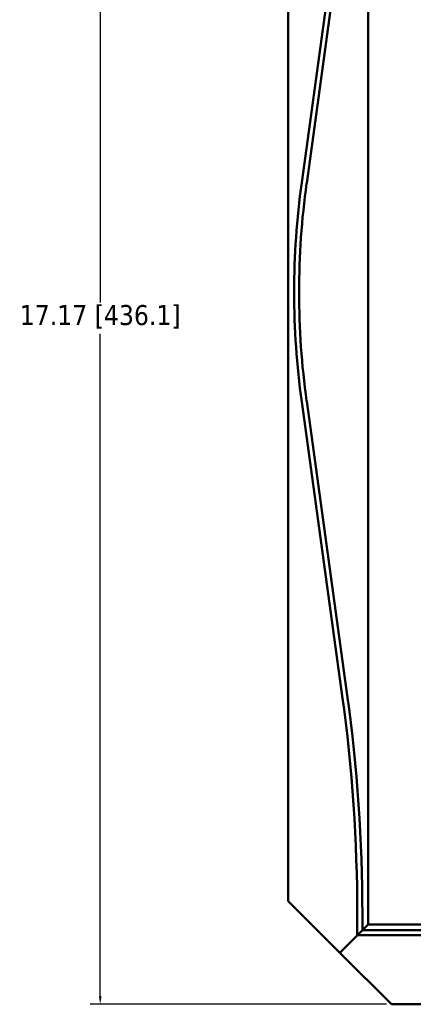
# Model space of a CAD drawing. Header units: inches. Extents: x 1.4 to 53.9, y 1.3 to 58.
# Tile 70 of 227: x 14.2 to 19.2, y 36.4 to 48.7. Entities that reach past the tile are written whole.
import ezdxf

# ---------------------------------------------------------------- set-up
doc = ezdxf.new("R2010")
doc.units = ezdxf.units.IN
doc.header["$MEASUREMENT"] = 0
doc.layers.add('Dimension (ANSI)', color=7, linetype='Continuous', lineweight=25)
doc.layers.add('Visible (ANSI)', color=7, linetype='Continuous', lineweight=50)
doc.styles.add('Note Text (ANSI)', font='tahoma.ttf')
doc.dimstyles.new('Default (ANSI)', dxfattribs={"dimtxt": 0.25, "dimasz": 0.098425, "dimexe": 0.125, "dimexo": 0.0625, "dimgap": 0.031496, "dimtad": 0, "dimtih": 1, "dimtoh": 1, "dimrnd": 1e-08, "dimzin": 4, "dimdsep": 46, "dimtxsty": 'Note Text (ANSI)', "dimcen": 0.09, "dimdle": 0.393701, "dimclrd": 256, "dimclre": 256, "dimclrt": 256, "dimadec": 0, "dimazin": 1, "dimtfac": 1, "dimtofl": 0, "dimtmove": 0, "dimatfit": 3, "dimfxl": 1, "dimtolj": 1, "dimtzin": 4, "dimlwd": -1, "dimlwe": -1, "dimarcsym": 0})

# ---------------------------------------------------------------- blocks, each defined once
blk = doc.blocks.new('*D10')
at = {"layer": 'Defpoints', "color": 0, "transparency": 16777216}
for p in [(18.226, 53.551), (15.234, 36.381), (18.876, 36.381)]:
    blk.add_point(p, dxfattribs=at)
at = {"layer": 'Dimension (ANSI)', "transparency": 16777216}
for p, q in [((18.164, 53.551), (15.109, 53.551)), ((15.234, 53.453), (15.234, 45.161)), ((15.234, 36.479), (15.234, 44.771)), ((18.814, 36.381), (15.109, 36.381))]:
    blk.add_line(p, q, dxfattribs=at)
for points in [[(15.218, 53.453), (15.25, 53.453), (15.234, 53.551)], [(15.218, 36.479), (15.25, 36.479), (15.234, 36.381)]]:
    blk.add_solid(points, dxfattribs=at)
at = {"layer": 'Dimension (ANSI)', "transparency": 16777216, "insert": (14.227, 45.13), "char_height": 0.25, "attachment_point": 1, "style": 'Note Text (ANSI)'}
blk.add_mtext('\\A1;17.17 [436.1]', dxfattribs=at)

msp = doc.modelspace()

# ---------------------------------------------------------------- linework, layer by layer
at = {"layer": 'Visible (ANSI)'}
for p, q in [((18.586, 53.551), (18.586, 37.381)), ((17.586, 37.671), (17.586, 52.911)), ((17.754, 46.663), (18.262, 50.342)), ((18.324, 50.333), (17.817, 46.654)), ((18.262, 40.241), (17.754, 43.919)), ((17.817, 43.928), (18.324, 40.249)), ((18.226, 37.031), (17.586, 37.671)), ((18.45, 37.244), (18.45, 37.51)), ((18.513, 37.51), (18.513, 37.307)), ((18.586, 37.381), (18.513, 37.307)), ((18.586, 37.381), (18.515, 37.31)), ((18.586, 37.381), (44.735, 37.381)), ((18.452, 37.247), (18.236, 37.031)), ((18.45, 37.244), (18.236, 37.031)), ((18.513, 37.307), (18.452, 37.247)), ((18.452, 37.247), (18.513, 37.307)), ((20.195, 37.247), (18.452, 37.247)), ((18.515, 37.31), (20.195, 37.31)), ((18.236, 37.031), (18.226, 37.031)), ((18.236, 37.031), (18.236, 37.021)), ((18.236, 37.021), (18.876, 36.381)), ((18.876, 36.381), (36.629, 36.381))]:
    msp.add_line(p, q, dxfattribs=at)
for centre, radius, start, end in [((27.691, 45.291), 10.031, 172.1404, 187.8596), ((27.691, 45.291), 9.969, 172.1404, 187.8596), ((-1.519, 37.51), 19.968, 0, 7.8596), ((-1.519, 37.51), 20.032, 0, 7.8596)]:
    msp.add_arc(centre, radius, start, end, dxfattribs=at)

# ---------------------------------------------------------------- dimensions: what is measured, and where the dimension line sits
at = {"layer": 'Dimension (ANSI)'}
dim = msp.add_linear_dim(base=(15.234, 36.381), p1=(18.226, 53.551), p2=(18.876, 36.381), angle=90, dimstyle='Default (ANSI)', override={"dimdec": 2, "dimtp": 0, "dimtm": 0, "dimtdec": 2, "dimatfit": 1}, dxfattribs=at)
dim.commit()
dim.dimension.update_dxf_attribs({"geometry": '*D10', "text_midpoint": (15.234, 44.966), "dimtype": 160})

doc.saveas('drawing.dxf')
